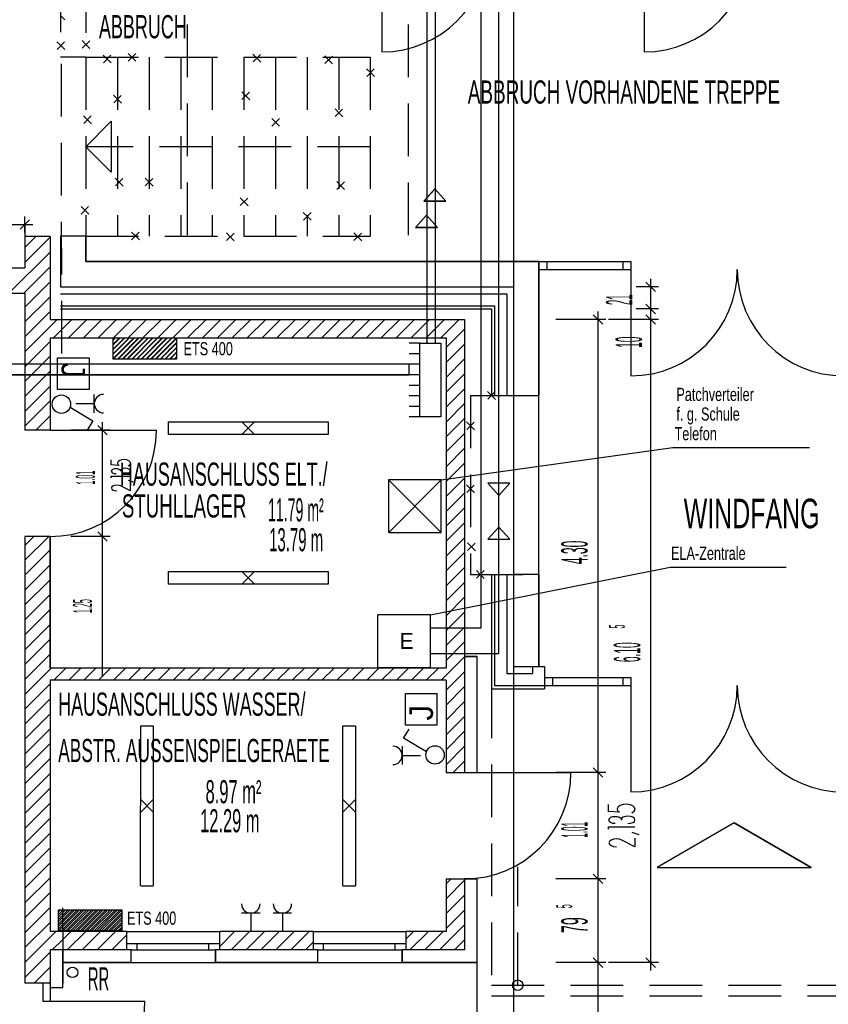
# Model space of a CAD drawing. Extents: x -9 to 2291, y 18 to 1401.
# Tile 6 of 19: x 18 to 26, y 32 to 41. Entities that reach past the tile are written whole.
import ezdxf

# ---------------------------------------------------------------- set-up
doc = ezdxf.new("R2010")
doc.units = 0
doc.linetypes.add('KCONTINUOUS', pattern=[0])
doc.linetypes.add('KDASHED', pattern=[0.75, 0.5, -0.25])
for name, color, linetype in [('ELA-ANLAGE', 5, 'CONTINUOUS'), ('ELA-ANLAGE_BESCHRIFTUNG', 5, 'CONTINUOUS'), ('FUNDAMENTERDER', 5, 'CONTINUOUS'), ('GRUNDRISS_BEMA_UNG', 7, 'CONTINUOUS'), ('LEERROHR', 141, 'CONTINUOUS'), ('LEITUNG', 7, 'CONTINUOUS'), ('LEUCHTEN_BESCHRIFTUNG', 5, 'CONTINUOUS'), ('NACHTSPEICHER', 3, 'CONTINUOUS'), ('NACHTSPEICHER_BESCHRIFTUNG', 3, 'CONTINUOUS'), ('PATCHVERTEILER', 5, 'CONTINUOUS'), ('PATCHVERTEILER_BESCHRIFT17', 5, 'CONTINUOUS'), ('SCHALTER', 5, 'CONTINUOUS'), ('STECKDOSEN', 5, 'CONTINUOUS'), ('THERMOSTAT', 5, 'CONTINUOUS'), ('VERTEILUNG', 10, 'CONTINUOUS'), ('W01_---', 7, 'CONTINUOUS'), ('W01_GRUNDRISS', 7, 'CONTINUOUS')]:
    doc.layers.add(name, color=color, linetype=linetype)

msp = doc.modelspace()

# ---------------------------------------------------------------- hatches: boundary and pattern name
at = {"layer": 'NACHTSPEICHER'}
h = msp.add_hatch(dxfattribs=at)
h.set_pattern_fill('ANSI31', color=3, scale=0.01, style=0)
h.paths.add_polyline_path([(19.099, 37.973), (19.699, 37.973), (19.699, 37.773), (19.099, 37.773), (19.099, 37.9609)])
h = msp.add_hatch(dxfattribs=at)
h.set_pattern_fill('ANSI31', color=3, scale=0.01, style=0)
h.paths.add_polyline_path([(18.579, 32.544), (19.179, 32.544), (19.179, 32.344), (18.579, 32.344), (18.579, 32.532)])

# ---------------------------------------------------------------- linework, layer by layer
at = {"layer": 'ELA-ANLAGE', "color": 7, "linetype": 'KCONTINUOUS'}
for p, q in [((22.1093, 35.3434), (21.6093, 35.3434)), ((21.6108, 34.8449), (21.6108, 35.3449)), ((22.1093, 34.8434), (22.1093, 35.3434)), ((21.6108, 34.8449), (22.1093, 34.8434))]:
    msp.add_line(p, q, dxfattribs=at)
at = {"layer": 'ELA-ANLAGE_BESCHRIFTUNG', "color": 7, "linetype": 'KCONTINUOUS'}
for p, q in [((22.1093, 35.3434), (24.3844, 35.7982)), ((24.3844, 35.7982), (25.4856, 35.7982))]:
    msp.add_line(p, q, dxfattribs=at)
at = {"layer": 'FUNDAMENTERDER', "color": 7, "linetype": 'KCONTINUOUS'}
msp.add_line((22.899, 48.458), (22.899, 30.528), dxfattribs=at)
at = {"layer": 'GRUNDRISS_BEMA_UNG', "color": 7, "linetype": 'KCONTINUOUS'}
for p, q in [((18.009, 39.05), (18.259, 39.05)), ((18.259, 39.05), (18.259, 38.75)), ((23.937, 38.698), (24.012, 38.698)), ((23.937, 38.698), (23.937, 38.623)), ((23.937, 38.623), (24.012, 38.623)), ((24.012, 38.698), (24.012, 38.623)), ((24.201, 38.383), (24.201, 38.533)), ((24.201, 38.458), (24.063, 38.458)), ((24.276, 38.458), (24.126, 38.458)), ((24.246, 38.413), (24.156, 38.503)), ((24.201, 38.248), (24.201, 38.458)), ((24.201, 38.248), (24.063, 38.248)), ((24.276, 38.248), (24.126, 38.248)), ((24.246, 38.203), (24.156, 38.293)), ((24.201, 38.173), (24.201, 38.323)), ((24.201, 38.148), (24.201, 38.248)), ((23.776, 38.148), (23.626, 38.148)), ((23.746, 38.103), (23.656, 38.193)), ((23.701, 38.073), (23.701, 38.223)), ((23.701, 33.848), (23.701, 38.148)), ((24.201, 38.148), (23.801, 38.148)), ((24.276, 38.148), (24.126, 38.148)), ((24.246, 38.103), (24.156, 38.193)), ((24.201, 38.073), (24.201, 38.223)), ((24.201, 32.043), (24.201, 38.148)), ((19.041, 37.053), (18.951, 37.143)), ((18.996, 37.023), (18.996, 37.173)), ((19.071, 37.098), (18.921, 37.098)), ((18.996, 36.088), (18.996, 37.098)), ((19.08, 36.768), (19.08, 36.816)), ((19.154, 36.762), (19.08, 36.768)), ((19.146, 36.799), (19.139, 36.787)), ((19.139, 36.787), (19.142, 36.773)), ((19.142, 36.773), (19.154, 36.762)), ((19.16, 36.81), (19.146, 36.799)), ((19.181, 36.816), (19.16, 36.81)), ((19.204, 36.818), (19.181, 36.816)), ((19.213, 36.736), (19.195, 36.734)), ((19.227, 36.815), (19.204, 36.818)), ((19.231, 36.734), (19.213, 36.736)), ((19.246, 36.807), (19.227, 36.815)), ((19.241, 36.759), (19.255, 36.769)), ((19.258, 36.795), (19.246, 36.807)), ((19.255, 36.769), (19.261, 36.782)), ((19.261, 36.782), (19.258, 36.795)), ((19.084, 36.717), (19.08, 36.708)), ((19.08, 36.708), (19.084, 36.699)), ((19.08, 36.644), (19.08, 36.66)), ((19.08, 36.66), (19.26, 36.66)), ((19.093, 36.724), (19.084, 36.717)), ((19.084, 36.699), (19.093, 36.692)), ((19.108, 36.729), (19.093, 36.724)), ((19.093, 36.692), (19.108, 36.687)), ((19.108, 36.687), (19.125, 36.685)), ((19.125, 36.731), (19.109, 36.729)), ((19.142, 36.729), (19.125, 36.731)), ((19.156, 36.724), (19.142, 36.729)), ((19.166, 36.717), (19.156, 36.724)), ((19.167, 36.713), (19.166, 36.717)), ((19.169, 36.72), (19.167, 36.716)), ((19.167, 36.716), (19.167, 36.707)), ((19.18, 36.728), (19.169, 36.72)), ((19.195, 36.734), (19.18, 36.728)), ((19.213, 36.683), (19.231, 36.685)), ((19.247, 36.728), (19.231, 36.734)), ((19.231, 36.685), (19.247, 36.691)), ((19.257, 36.72), (19.247, 36.728)), ((19.247, 36.691), (19.257, 36.699)), ((19.26, 36.711), (19.257, 36.72)), ((19.257, 36.699), (19.26, 36.708)), ((19.26, 36.708), (19.26, 36.711)), ((19.086, 36.559), (19.082, 36.549)), ((19.082, 36.549), (19.086, 36.538)), ((19.097, 36.568), (19.086, 36.559)), ((19.114, 36.573), (19.097, 36.568)), ((19.134, 36.575), (19.114, 36.573)), ((19.154, 36.573), (19.134, 36.575)), ((19.17, 36.568), (19.154, 36.573)), ((19.26, 36.522), (19.17, 36.568)), ((19.26, 36.581), (19.26, 36.522)), ((19.086, 36.538), (19.097, 36.529)), ((19.097, 36.529), (19.114, 36.524)), ((19.114, 36.524), (19.134, 36.522)), ((19.071, 36.088), (18.921, 36.088)), ((19.041, 36.043), (18.951, 36.133)), ((18.996, 36.013), (18.996, 36.163)), ((18.996, 34.838), (18.996, 36.088)), ((23.701, 33.848), (23.301, 33.848)), ((23.776, 33.848), (23.626, 33.848)), ((23.746, 33.803), (23.656, 33.893)), ((23.701, 33.773), (23.701, 33.923)), ((23.701, 32.838), (23.701, 33.848)), ((23.801, 33.478), (23.801, 33.544)), ((23.904, 33.47), (23.801, 33.478)), ((23.891, 33.521), (23.883, 33.503)), ((23.883, 33.503), (23.887, 33.485)), ((23.887, 33.485), (23.904, 33.47)), ((23.911, 33.535), (23.891, 33.521)), ((23.94, 33.544), (23.911, 33.535)), ((23.973, 33.546), (23.94, 33.544)), ((24.005, 33.541), (23.973, 33.546)), ((24.031, 33.53), (24.005, 33.541)), ((24.023, 33.466), (24.044, 33.48)), ((24.048, 33.515), (24.031, 33.53)), ((24.044, 33.48), (24.052, 33.497)), ((24.052, 33.497), (24.048, 33.515)), ((23.805, 33.409), (23.801, 33.397)), ((23.801, 33.397), (23.805, 33.385)), ((23.819, 33.419), (23.805, 33.409)), ((23.805, 33.385), (23.819, 33.375)), ((23.839, 33.426), (23.819, 33.419)), ((23.819, 33.375), (23.839, 33.368)), ((23.862, 33.428), (23.84, 33.426)), ((23.886, 33.426), (23.862, 33.428)), ((23.906, 33.419), (23.886, 33.426)), ((23.919, 33.409), (23.906, 33.419)), ((23.922, 33.403), (23.919, 33.409)), ((23.924, 33.413), (23.922, 33.407)), ((23.922, 33.407), (23.922, 33.395)), ((23.938, 33.424), (23.924, 33.413)), ((23.96, 33.431), (23.938, 33.424)), ((23.985, 33.434), (23.96, 33.431)), ((24.01, 33.431), (23.985, 33.434)), ((24.031, 33.424), (24.01, 33.431)), ((24.01, 33.366), (24.031, 33.373)), ((24.046, 33.413), (24.031, 33.424)), ((24.031, 33.373), (24.046, 33.384)), ((24.051, 33.401), (24.046, 33.413)), ((24.046, 33.384), (24.051, 33.396)), ((24.051, 33.396), (24.051, 33.401)), ((23.801, 33.309), (23.801, 33.331)), ((23.801, 33.331), (24.051, 33.331)), ((23.839, 33.368), (23.862, 33.366)), ((23.985, 33.363), (24.01, 33.366)), ((24.092, 33.255), (24.026, 33.278)), ((23.808, 33.194), (23.802, 33.18)), ((23.824, 33.206), (23.808, 33.194)), ((23.847, 33.214), (23.824, 33.206)), ((23.875, 33.217), (23.847, 33.214)), ((23.902, 33.214), (23.875, 33.217)), ((23.926, 33.206), (23.902, 33.214)), ((24.051, 33.143), (23.926, 33.206)), ((24.051, 33.224), (24.051, 33.143)), ((23.802, 33.18), (23.808, 33.166)), ((23.808, 33.166), (23.824, 33.154)), ((23.824, 33.154), (23.847, 33.146)), ((23.847, 33.146), (23.875, 33.143)), ((23.701, 32.763), (23.701, 32.913)), ((23.343, 32.838), (23.301, 32.838)), ((23.701, 32.838), (23.343, 32.838)), ((23.776, 32.838), (23.626, 32.838)), ((23.746, 32.793), (23.656, 32.883)), ((23.701, 32.043), (23.701, 32.838)), ((23.746, 31.998), (23.656, 32.088)), ((23.701, 31.968), (23.701, 32.118)), ((24.246, 31.998), (24.156, 32.088)), ((24.201, 31.968), (24.201, 32.118)), ((23.453, 32.043), (23.301, 32.043)), ((23.701, 32.043), (23.453, 32.043)), ((23.776, 32.043), (23.626, 32.043)), ((23.701, 30.718), (23.701, 32.043)), ((23.701, 30.718), (23.701, 32.043)), ((23.701, 30.718), (23.701, 32.043)), ((23.701, 30.718), (23.701, 32.043)), ((23.701, 30.718), (23.701, 32.043)), ((24.201, 32.043), (23.801, 32.043)), ((24.276, 32.043), (24.126, 32.043))]:
    msp.add_line(p, q, dxfattribs=at)
at = {"layer": 'LEERROHR', "color": 7, "linetype": 'KCONTINUOUS'}
for p, q in [((21.909, 37.723), (17.9585, 37.723)), ((21.909, 37.723), (17.9585, 37.723)), ((21.909, 37.723), (17.9585, 37.723)), ((21.909, 37.623), (21.909, 37.723)), ((21.909, 37.623), (21.909, 37.723)), ((17.858, 37.623), (21.909, 37.623)), ((21.909, 37.623), (17.858, 37.623)), ((17.858, 37.623), (21.909, 37.623))]:
    msp.add_line(p, q, dxfattribs=at)
at = {"layer": 'LEITUNG', "color": 10, "linetype": 'KCONTINUOUS'}
for p, q in [((22.7591, 34.9783), (22.7591, 45.5547)), ((22.159, 37.923), (22.159, 44.3115)), ((22.079, 37.923), (22.079, 43.448)), ((22.0486, 39.273), (22.1521, 39.3881)), ((22.0486, 39.273), (22.1504, 39.3848)), ((22.0486, 39.273), (22.1504, 39.3848)), ((22.1504, 39.3848), (22.1521, 39.3881)), ((22.1504, 39.3848), (22.1521, 39.3881)), ((22.1521, 39.3881), (22.2556, 39.273)), ((22.2556, 39.273), (22.1521, 39.3881)), ((22.1521, 39.3881), (22.2556, 39.273)), ((22.2556, 39.273), (22.0486, 39.273)), ((22.0486, 39.273), (22.2556, 39.273)), ((22.2556, 39.273), (22.0486, 39.273)), ((21.9686, 39.023), (22.0721, 39.1381)), ((21.9686, 39.023), (22.0704, 39.1348)), ((21.9686, 39.023), (22.0704, 39.1348)), ((22.0704, 39.1348), (22.0721, 39.1381)), ((22.0704, 39.1348), (22.0721, 39.1381)), ((22.0721, 39.1381), (22.1756, 39.023)), ((22.1756, 39.023), (22.0721, 39.1381)), ((22.0721, 39.1381), (22.1756, 39.023)), ((22.1756, 39.023), (21.9686, 39.023)), ((21.9686, 39.023), (22.1756, 39.023)), ((22.1756, 39.023), (21.9686, 39.023)), ((22.6556, 36.5934), (22.7591, 36.4783)), ((22.6667, 36.5934), (22.6556, 36.5934)), ((22.8626, 36.5934), (22.6556, 36.5934)), ((22.6556, 36.5934), (22.7591, 36.4783)), ((22.6556, 36.5934), (22.7591, 36.4783)), ((22.6667, 36.5934), (22.6556, 36.5934)), ((22.8626, 36.5934), (22.6667, 36.5934)), ((22.8626, 36.5934), (22.6667, 36.5934)), ((22.7591, 36.4783), (22.8626, 36.5934)), ((22.8626, 36.5934), (22.7591, 36.4783)), ((22.7591, 36.4783), (22.8626, 36.5934)), ((22.7591, 36.1783), (22.6556, 36.0632)), ((22.7591, 36.1783), (22.6556, 36.0632)), ((22.8626, 36.0632), (22.7591, 36.1783)), ((22.8626, 36.0632), (22.7591, 36.1783)), ((22.8626, 36.0632), (22.7591, 36.1783)), ((22.6556, 36.0632), (22.8516, 36.0632)), ((22.6556, 36.0632), (22.8626, 36.0632)), ((22.6556, 36.0632), (22.8516, 36.0632)), ((22.8516, 36.0632), (22.8626, 36.0632)), ((22.8516, 36.0632), (22.8626, 36.0632)), ((22.1093, 34.9783), (22.7591, 34.9783))]:
    msp.add_line(p, q, dxfattribs=at)
at = {"layer": 'LEITUNG', "color": 31, "linetype": 'KCONTINUOUS'}
for p, q in [((22.5875, 45.28), (22.5875, 35.2186)), ((22.5875, 35.2186), (22.1093, 35.2186))]:
    msp.add_line(p, q, dxfattribs=at)
at = {"layer": 'LEITUNG', "color": 7, "linetype": 'KCONTINUOUS'}
msp.add_line((22.079, 37.923), (22.079, 43.2203), dxfattribs=at)
at = {"layer": 'LEUCHTEN_BESCHRIFTUNG', "color": 7, "linetype": 'KCONTINUOUS'}
for p, q in [((19.6189, 37.1755), (19.6189, 37.0555)), ((19.6191, 37.1756), (21.1389, 37.1755)), ((20.319, 37.0555), (20.439, 37.1755)), ((20.319, 37.1755), (20.439, 37.0555)), ((21.1389, 37.1755), (21.1389, 37.0555)), ((21.1389, 37.0555), (19.6189, 37.0555)), ((19.6189, 35.7555), (19.6189, 35.6355)), ((19.6191, 35.7556), (21.1389, 35.7555)), ((20.319, 35.7555), (20.439, 35.6355)), ((20.319, 35.6355), (20.439, 35.7555)), ((21.1389, 35.7555), (21.1389, 35.6355)), ((21.1389, 35.6355), (19.6189, 35.6355)), ((19.3589, 32.7706), (19.359, 34.2904)), ((19.359, 34.2904), (19.479, 34.2904)), ((19.479, 34.2904), (19.479, 32.7704)), ((21.2789, 32.7706), (21.279, 34.2904)), ((21.279, 34.2904), (21.399, 34.2904)), ((21.399, 34.2904), (21.399, 32.7704)), ((19.479, 33.4705), (19.359, 33.5905)), ((19.359, 33.4705), (19.479, 33.5905)), ((21.399, 33.4705), (21.279, 33.5905)), ((21.279, 33.4705), (21.399, 33.5905)), ((19.359, 32.7704), (19.479, 32.7704)), ((21.279, 32.7704), (21.399, 32.7704))]:
    msp.add_line(p, q, dxfattribs=at)
at = {"layer": 'NACHTSPEICHER', "color": 7, "linetype": 'KCONTINUOUS'}
for p, q in [((19.0985, 37.9733), (19.699, 37.973)), ((19.099, 37.773), (19.099, 37.973)), ((19.699, 37.973), (19.699, 37.773)), ((19.699, 37.773), (19.099, 37.773)), ((18.5785, 32.5443), (19.179, 32.544)), ((18.579, 32.344), (18.579, 32.544)), ((19.179, 32.544), (19.179, 32.344)), ((19.179, 32.344), (18.579, 32.344))]:
    msp.add_line(p, q, dxfattribs=at)
at = {"layer": 'NACHTSPEICHER', "color": 3, "linetype": 'KCONTINUOUS'}
for p, q in [((19.099, 37.973), (19.699, 37.973)), ((19.099, 37.973), (19.699, 37.973)), ((19.1194, 37.973), (19.099, 37.9526)), ((19.1643, 37.973), (19.099, 37.9077)), ((19.2092, 37.973), (19.099, 37.8628)), ((19.2541, 37.973), (19.099, 37.8179)), ((19.299, 37.973), (19.099, 37.773)), ((19.099, 37.773), (19.099, 37.9609)), ((19.099, 37.773), (19.099, 37.9609)), ((19.3439, 37.973), (19.1439, 37.773)), ((19.3888, 37.973), (19.1888, 37.773)), ((19.4337, 37.973), (19.2337, 37.773)), ((19.4786, 37.973), (19.2786, 37.773)), ((19.5235, 37.973), (19.3235, 37.773)), ((19.5684, 37.973), (19.3684, 37.773)), ((19.6133, 37.973), (19.4133, 37.773)), ((19.6582, 37.973), (19.4582, 37.773)), ((19.699, 37.9689), (19.5031, 37.773)), ((19.699, 37.973), (19.699, 37.773)), ((19.699, 37.973), (19.699, 37.773)), ((19.699, 37.924), (19.548, 37.773)), ((19.699, 37.8791), (19.5929, 37.773)), ((19.699, 37.773), (19.099, 37.773)), ((19.699, 37.773), (19.099, 37.773)), ((19.699, 37.8342), (19.6378, 37.773)), ((19.699, 37.7893), (19.6827, 37.773)), ((18.579, 32.544), (19.179, 32.544)), ((18.579, 32.544), (19.179, 32.544)), ((18.5994, 32.544), (18.579, 32.5236)), ((18.6443, 32.544), (18.579, 32.4787)), ((18.6892, 32.544), (18.579, 32.4338)), ((18.7341, 32.544), (18.579, 32.3889)), ((18.779, 32.544), (18.579, 32.344)), ((18.579, 32.344), (18.579, 32.532)), ((18.579, 32.344), (18.579, 32.532)), ((18.8239, 32.544), (18.6239, 32.344)), ((18.8688, 32.544), (18.6688, 32.344)), ((18.9137, 32.544), (18.7137, 32.344)), ((18.9586, 32.544), (18.7586, 32.344)), ((19.0035, 32.544), (18.8035, 32.344)), ((19.0484, 32.544), (18.8484, 32.344)), ((19.0933, 32.544), (18.8933, 32.344)), ((19.1382, 32.544), (18.9382, 32.344)), ((19.179, 32.5399), (18.9831, 32.344)), ((19.179, 32.544), (19.179, 32.344)), ((19.179, 32.544), (19.179, 32.344)), ((19.179, 32.495), (19.028, 32.344)), ((19.179, 32.4501), (19.0729, 32.344)), ((19.179, 32.344), (18.579, 32.344)), ((19.179, 32.344), (18.579, 32.344)), ((19.179, 32.4052), (19.1178, 32.344)), ((19.179, 32.3603), (19.1627, 32.344))]:
    msp.add_line(p, q, dxfattribs=at)
at = {"layer": 'PATCHVERTEILER', "color": 7, "linetype": 'KCONTINUOUS'}
for p, q in [((21.7124, 36.6262), (22.2124, 36.1262)), ((22.2124, 36.6262), (21.7124, 36.6262)), ((21.7139, 36.1277), (21.7139, 36.6277)), ((21.7139, 36.1277), (22.2124, 36.6262)), ((22.2124, 36.1262), (22.2124, 36.6262)), ((21.7139, 36.1277), (22.2124, 36.1262))]:
    msp.add_line(p, q, dxfattribs=at)
at = {"layer": 'PATCHVERTEILER_BESCHRIFT17', "color": 7, "linetype": 'KCONTINUOUS'}
for p, q in [((22.2124, 36.6262), (24.41, 36.9336)), ((24.41, 36.9336), (25.7076, 36.9336))]:
    msp.add_line(p, q, dxfattribs=at)
at = {"layer": 'SCHALTER', "color": 7, "linetype": 'KCONTINUOUS'}
for p, q in [((18.6889, 37.3146), (18.9049, 37.1862)), ((18.9049, 37.1862), (18.8521, 37.0987)), ((21.8552, 34.1727), (21.9081, 34.2602)), ((22.0711, 34.0442), (21.8552, 34.1727))]:
    msp.add_line(p, q, dxfattribs=at)
for centre in [(18.6067, 37.3444), (22.1534, 34.0145)]:
    msp.add_circle(centre, 0.0875, dxfattribs=at)
at = {"layer": 'STECKDOSEN', "color": 7, "linetype": 'KCONTINUOUS'}
for p, q in [((18.9186, 37.2616), (18.9186, 37.4366)), ((18.9186, 37.3491), (18.7436, 37.3491)), ((21.8415, 34.0973), (21.8415, 33.9223)), ((21.8415, 34.0098), (22.0165, 34.0098)), ((20.492, 32.513), (20.317, 32.513)), ((20.4045, 32.513), (20.4045, 32.338)), ((20.792, 32.513), (20.617, 32.513)), ((20.7045, 32.513), (20.7045, 32.338))]:
    msp.add_line(p, q, dxfattribs=at)
for centre, start, end in [((19.0061, 37.3491), 90, 270), ((21.754, 34.0098), 270, 450), ((20.4045, 32.6005), 180, 360), ((20.7045, 32.6005), 180, 360)]:
    msp.add_arc(centre, 0.0875, start, end, dxfattribs=at)
at = {"layer": 'THERMOSTAT', "color": 1, "linetype": 'KCONTINUOUS'}
for points in [[(18.8699, 37.7845), (18.8699, 37.4845), (18.5699, 37.4845), (18.5699, 37.7845), (18.8699, 37.7845)], [(21.8718, 34.297), (21.8718, 34.597), (22.1718, 34.597), (22.1718, 34.297), (21.8718, 34.297)]]:
    msp.add_lwpolyline(points, dxfattribs=at)
at = {"layer": 'VERTEILUNG', "color": 7, "linetype": 'KCONTINUOUS'}
for p, q in [((22.009, 37.923), (21.909, 37.923)), ((22.009, 37.923), (21.909, 37.923)), ((22.009, 37.923), (21.909, 37.923)), ((22.009, 37.223), (22.009, 37.923)), ((22.009, 37.923), (22.209, 37.923)), ((22.009, 37.223), (22.009, 37.923)), ((22.009, 37.923), (22.209, 37.923)), ((22.009, 37.223), (22.009, 37.923)), ((22.009, 37.923), (22.209, 37.923)), ((22.009, 37.223), (22.009, 37.923)), ((22.009, 37.923), (22.209, 37.923)), ((22.009, 37.223), (22.009, 37.923)), ((22.009, 37.923), (22.209, 37.923)), ((22.009, 37.223), (22.009, 37.923)), ((22.009, 37.923), (22.209, 37.923)), ((22.009, 37.223), (22.009, 37.923)), ((22.009, 37.923), (22.209, 37.923)), ((22.009, 37.223), (22.009, 37.923)), ((22.009, 37.923), (22.209, 37.923)), ((22.009, 37.223), (22.009, 37.923)), ((22.009, 37.923), (22.209, 37.923)), ((22.209, 37.923), (22.209, 37.223)), ((22.209, 37.923), (22.209, 37.223)), ((22.209, 37.923), (22.209, 37.223)), ((22.209, 37.923), (22.209, 37.223)), ((22.209, 37.923), (22.209, 37.223)), ((22.209, 37.923), (22.209, 37.223)), ((22.209, 37.923), (22.209, 37.223)), ((22.209, 37.923), (22.209, 37.223)), ((22.209, 37.923), (22.209, 37.223)), ((22.009, 37.823), (21.909, 37.823)), ((22.009, 37.823), (21.909, 37.823)), ((22.009, 37.823), (21.909, 37.823)), ((22.009, 37.723), (21.909, 37.723)), ((22.009, 37.723), (21.909, 37.723)), ((22.009, 37.723), (21.909, 37.723)), ((22.009, 37.623), (21.909, 37.623)), ((22.009, 37.623), (21.909, 37.623)), ((22.009, 37.623), (21.909, 37.623)), ((22.009, 37.523), (21.909, 37.523)), ((22.009, 37.523), (21.909, 37.523)), ((22.009, 37.523), (21.909, 37.523)), ((22.009, 37.423), (21.909, 37.423)), ((22.009, 37.423), (21.909, 37.423)), ((22.009, 37.423), (21.909, 37.423)), ((22.009, 37.323), (21.909, 37.323)), ((22.009, 37.323), (21.909, 37.323)), ((22.009, 37.323), (21.909, 37.323)), ((22.009, 37.223), (21.909, 37.223)), ((22.009, 37.223), (21.909, 37.223)), ((22.009, 37.223), (21.909, 37.223)), ((22.209, 37.223), (22.009, 37.223)), ((22.209, 37.223), (22.009, 37.223)), ((22.209, 37.223), (22.009, 37.223)), ((22.2093, 37.2227), (22.009, 37.223)), ((22.209, 37.223), (22.009, 37.223)), ((22.2093, 37.2227), (22.009, 37.223)), ((22.209, 37.223), (22.009, 37.223)), ((22.2093, 37.2227), (22.009, 37.223)), ((22.209, 37.223), (22.009, 37.223))]:
    msp.add_line(p, q, dxfattribs=at)
at = {"layer": 'W01_GRUNDRISS', "color": 7, "linetype": 'KDASHED'}
for p, q in [((19.799, 41.698), (19.799, 38.698)), ((21.899, 41.698), (21.899, 38.698)), ((18.599, 41.377), (18.599, 40.638)), ((18.839, 41.369), (18.839, 40.638)), ((19.276, 40.638), (19.239, 40.675)), ((19.241, 40.602), (19.312, 40.673)), ((19.241, 40.602), (19.312, 40.673)), ((20.462, 40.63), (20.424, 40.667)), ((20.426, 40.594), (20.497, 40.665)), ((20.426, 40.594), (20.497, 40.665)), ((18.839, 40.638), (18.599, 40.638)), ((18.603, 40.577), (18.608, 37.741)), ((18.839, 40.638), (21.539, 40.638)), ((18.839, 40.638), (18.839, 38.938)), ((19.041, 40.621), (19.004, 40.659)), ((19.005, 40.586), (19.076, 40.657)), ((19.005, 40.586), (19.076, 40.657)), ((19.041, 40.621), (19.079, 40.584)), ((19.139, 40.638), (19.139, 38.938)), ((19.276, 40.638), (19.314, 40.6)), ((19.439, 40.638), (19.439, 38.938)), ((19.739, 40.638), (19.739, 38.938)), ((20.039, 40.638), (20.039, 38.938)), ((20.339, 40.638), (20.339, 38.938)), ((20.462, 40.63), (20.499, 40.592)), ((20.639, 40.638), (20.639, 38.938)), ((20.939, 40.638), (20.939, 38.938)), ((21.143, 40.613), (21.106, 40.651)), ((21.108, 40.578), (21.179, 40.649)), ((21.108, 40.578), (21.179, 40.649)), ((21.143, 40.613), (21.181, 40.576)), ((21.239, 40.638), (21.239, 38.938)), ((21.539, 40.638), (21.539, 38.938)), ((21.541, 40.492), (21.504, 40.529)), ((21.506, 40.456), (21.577, 40.527)), ((21.506, 40.456), (21.577, 40.527)), ((21.541, 40.492), (21.579, 40.454)), ((20.356, 40.272), (20.319, 40.31)), ((20.32, 40.237), (20.392, 40.308)), ((20.32, 40.237), (20.392, 40.308)), ((19.138, 40.24), (19.101, 40.277)), ((19.103, 40.204), (19.174, 40.276)), ((19.103, 40.204), (19.174, 40.276)), ((19.138, 40.24), (19.176, 40.202)), ((20.356, 40.272), (20.394, 40.235)), ((21.241, 40.11), (21.204, 40.147)), ((21.205, 40.074), (21.276, 40.146)), ((21.205, 40.074), (21.276, 40.146)), ((21.241, 40.11), (21.279, 40.072)), ((18.854, 40.045), (18.817, 40.082)), ((18.819, 40.01), (18.89, 40.081)), ((18.819, 40.01), (18.89, 40.081)), ((18.838, 39.788), (19.08, 40.03)), ((18.854, 40.045), (18.892, 40.007)), ((19.08, 40.03), (19.08, 39.546)), ((20.64, 40.021), (20.603, 40.058)), ((20.605, 39.985), (20.676, 40.056)), ((20.605, 39.985), (20.676, 40.056)), ((20.64, 40.021), (20.678, 39.983)), ((21.539, 39.788), (18.838, 39.788)), ((18.838, 39.788), (19.08, 39.546)), ((19.155, 39.453), (19.117, 39.49)), ((19.119, 39.417), (19.19, 39.488)), ((19.119, 39.417), (19.19, 39.488)), ((19.155, 39.453), (19.192, 39.415)), ((19.439, 39.453), (19.401, 39.49)), ((19.403, 39.417), (19.474, 39.488)), ((19.403, 39.417), (19.474, 39.488)), ((19.439, 39.453), (19.477, 39.415)), ((21.257, 39.42), (21.22, 39.457)), ((21.221, 39.384), (21.293, 39.456)), ((21.221, 39.384), (21.293, 39.456)), ((21.257, 39.42), (21.295, 39.382)), ((20.34, 39.266), (20.302, 39.303)), ((20.304, 39.23), (20.375, 39.301)), ((20.304, 39.23), (20.375, 39.301)), ((20.34, 39.266), (20.378, 39.228)), ((18.83, 39.185), (18.793, 39.222)), ((18.794, 39.149), (18.865, 39.22)), ((18.794, 39.149), (18.865, 39.22)), ((18.83, 39.185), (18.868, 39.147)), ((20.94, 39.128), (20.903, 39.165)), ((20.905, 39.092), (20.976, 39.163)), ((20.905, 39.092), (20.976, 39.163)), ((20.94, 39.128), (20.978, 39.09)), ((18.839, 38.938), (21.539, 38.938)), ((19.309, 38.941), (19.271, 38.978)), ((19.273, 38.905), (19.344, 38.977)), ((19.273, 38.905), (19.344, 38.977)), ((19.309, 38.941), (19.347, 38.903)), ((20.21, 38.933), (20.173, 38.97)), ((20.174, 38.897), (20.245, 38.969)), ((20.174, 38.897), (20.245, 38.969)), ((20.21, 38.933), (20.248, 38.895)), ((21.419, 38.933), (21.382, 38.97)), ((21.384, 38.897), (21.455, 38.969)), ((21.384, 38.897), (21.455, 38.969)), ((21.419, 38.933), (21.457, 38.895)), ((22.489, 37.428), (22.489, 35.728)), ((22.489, 37.428), (23.139, 37.428)), ((22.689, 37.428), (22.652, 37.465)), ((22.654, 37.392), (22.725, 37.464)), ((22.654, 37.392), (22.725, 37.464)), ((22.689, 37.428), (22.727, 37.39)), ((22.49, 37.138), (22.452, 37.176)), ((22.454, 37.103), (22.525, 37.174)), ((22.454, 37.103), (22.525, 37.174)), ((22.49, 37.138), (22.527, 37.1)), ((22.49, 36.541), (22.452, 36.578)), ((22.454, 36.505), (22.525, 36.577)), ((22.454, 36.505), (22.525, 36.577)), ((22.49, 36.541), (22.527, 36.503)), ((22.499, 35.99), (22.462, 36.027)), ((22.463, 35.954), (22.535, 36.026)), ((22.463, 35.954), (22.535, 36.026)), ((22.499, 35.99), (22.537, 35.952)), ((22.489, 35.728), (23.139, 35.728)), ((22.583, 35.728), (22.546, 35.766)), ((22.547, 35.693), (22.619, 35.764)), ((22.547, 35.693), (22.619, 35.764)), ((22.583, 35.728), (22.621, 35.691)), ((22.689, 34.673), (22.689, 31.728)), ((22.939, 31.828), (22.939, 32.952)), ((18.618, 32.564), (18.619, 32.163)), ((22.689, 31.828), (41.669, 31.828)), ((22.689, 31.728), (41.669, 31.728))]:
    msp.add_line(p, q, dxfattribs=at)
at = {"layer": 'W01_GRUNDRISS', "color": 7, "linetype": 'KCONTINUOUS'}
for p, q in [((21.649, 41.698), (21.649, 40.688)), ((24.139, 41.698), (24.139, 40.688)), ((18.6, 41.031), (18.638, 40.993)), ((18.6, 40.748), (18.563, 40.785)), ((18.565, 40.712), (18.636, 40.784)), ((18.565, 40.712), (18.636, 40.784)), ((18.84, 40.759), (18.803, 40.796)), ((18.805, 40.723), (18.876, 40.794)), ((18.805, 40.723), (18.876, 40.794)), ((18.84, 40.759), (18.878, 40.721)), ((18.6, 40.748), (18.638, 40.71)), ((18.214, 39.005), (18.304, 39.095)), ((18.259, 38.975), (18.259, 39.125)), ((18.184, 39.05), (18.334, 39.05)), ((18.259, 38.832), (18.366, 38.938)), ((18.259, 38.938), (18.499, 38.938)), ((18.259, 38.938), (18.259, 38.638)), ((18.259, 38.69), (18.499, 38.93)), ((18.499, 38.938), (18.499, 38.638)), ((18.839, 38.938), (18.599, 38.938)), ((18.599, 38.938), (18.599, 38.458)), ((18.839, 38.938), (18.839, 38.698)), ((18.109, 38.398), (18.499, 38.789)), ((18.009, 38.638), (18.259, 38.638)), ((18.25, 38.398), (18.499, 38.647)), ((18.499, 38.638), (18.499, 38.148)), ((18.839, 38.698), (23.139, 38.698)), ((23.139, 38.698), (23.139, 37.428)), ((23.139, 38.698), (24.012, 38.698)), ((23.139, 38.623), (24.012, 38.623)), ((23.214, 38.698), (23.214, 38.623)), ((24.012, 38.623), (24.012, 37.613)), ((18.259, 38.266), (18.499, 38.506)), ((18.599, 38.458), (22.899, 38.458)), ((22.899, 38.458), (22.899, 37.428)), ((18.009, 38.398), (18.259, 38.398)), ((18.259, 38.398), (18.259, 37.098)), ((18.259, 38.125), (18.499, 38.365)), ((18.599, 38.393), (22.834, 38.393)), ((22.834, 38.393), (22.834, 37.428)), ((18.599, 38.278), (22.719, 38.278)), ((18.599, 38.248), (22.689, 38.248)), ((22.689, 38.248), (22.689, 37.428)), ((22.719, 38.278), (22.719, 37.428)), ((18.259, 37.983), (18.499, 38.223)), ((18.499, 38.173), (18.499, 38.148)), ((18.499, 38.173), (18.499, 38.148)), ((18.499, 38.082), (18.566, 38.148)), ((18.499, 38.148), (22.434, 38.148)), ((18.608, 38.049), (18.707, 38.148)), ((18.674, 37.973), (18.849, 38.148)), ((18.815, 37.973), (18.99, 38.148)), ((18.956, 37.973), (19.131, 38.148)), ((19.0996, 37.973), (19.2746, 38.148)), ((19.239, 37.973), (19.414, 38.148)), ((19.381, 37.973), (19.556, 38.148)), ((19.522, 37.973), (19.697, 38.148)), ((19.663, 37.973), (19.838, 38.148)), ((19.805, 37.973), (19.98, 38.148)), ((19.946, 37.973), (20.121, 38.148)), ((20.088, 37.973), (20.263, 38.148)), ((20.229, 37.973), (20.404, 38.148)), ((20.371, 37.973), (20.546, 38.148)), ((20.512, 37.973), (20.687, 38.148)), ((20.653, 37.973), (20.828, 38.148)), ((20.795, 37.973), (20.97, 38.148)), ((20.936, 37.973), (21.111, 38.148)), ((21.078, 37.973), (21.253, 38.148)), ((21.219, 37.973), (21.394, 38.148)), ((21.361, 37.973), (21.536, 38.148)), ((21.502, 37.973), (21.677, 38.148)), ((21.643, 37.973), (21.818, 38.148)), ((21.785, 37.973), (21.96, 38.148)), ((21.926, 37.973), (22.101, 38.148)), ((22.068, 37.973), (22.243, 38.148)), ((22.209, 37.973), (22.384, 38.148)), ((22.434, 38.148), (22.434, 33.848)), ((23.701, 38.148), (23.301, 38.148)), ((18.259, 37.842), (18.499, 38.082)), ((18.532, 37.973), (18.608, 38.049)), ((22.259, 37.882), (22.434, 38.057)), ((18.499, 37.973), (22.259, 37.973)), ((18.499, 37.973), (18.499, 37.098)), ((22.259, 37.973), (22.259, 34.838)), ((18.259, 37.7), (18.499, 37.94)), ((22.259, 37.74), (22.434, 37.915)), ((18.259, 37.559), (18.499, 37.799)), ((22.259, 37.599), (22.434, 37.774)), ((18.259, 37.417), (18.499, 37.657)), ((22.259, 37.458), (22.434, 37.633)), ((18.259, 37.276), (18.499, 37.516)), ((22.259, 37.316), (22.434, 37.491)), ((22.899, 37.428), (22.899, 34.853)), ((23.139, 35.728), (23.139, 37.428)), ((18.259, 37.135), (18.499, 37.375)), ((22.259, 37.175), (22.434, 37.35)), ((18.364, 37.098), (18.499, 37.233)), ((22.259, 37.033), (22.434, 37.208)), ((18.499, 37.098), (18.259, 37.098)), ((18.499, 37.098), (19.509, 37.098)), ((18.996, 37.098), (18.696, 37.098)), ((22.259, 36.892), (22.434, 37.067)), ((22.259, 36.751), (22.434, 36.926)), ((22.259, 36.609), (22.434, 36.784)), ((22.259, 36.468), (22.434, 36.643)), ((19.29, 36.604), (19.242, 36.62)), ((22.259, 36.326), (22.434, 36.501)), ((22.259, 36.185), (22.434, 36.36)), ((22.259, 36.043), (22.434, 36.218)), ((18.259, 36.003), (18.344, 36.088)), ((18.259, 35.862), (18.486, 36.088)), ((18.499, 36.088), (18.259, 36.088)), ((18.259, 36.088), (18.259, 31.848)), ((18.499, 36.088), (18.499, 34.838)), ((18.499, 34.838), (18.499, 36.088)), ((18.996, 36.088), (18.696, 36.088)), ((22.259, 35.902), (22.434, 36.077)), ((18.259, 35.72), (18.499, 35.96)), ((22.259, 35.761), (22.434, 35.936)), ((18.259, 35.579), (18.499, 35.819)), ((22.259, 35.619), (22.434, 35.794)), ((22.689, 35.728), (22.689, 34.643)), ((22.719, 35.728), (22.719, 34.673)), ((22.834, 35.728), (22.834, 34.788)), ((23.139, 35.728), (23.139, 34.853)), ((18.259, 35.438), (18.499, 35.678)), ((22.259, 35.478), (22.434, 35.653)), ((18.259, 35.296), (18.499, 35.536)), ((22.259, 35.336), (22.434, 35.511)), ((18.259, 35.155), (18.499, 35.395)), ((22.259, 35.195), (22.434, 35.37)), ((18.259, 35.013), (18.499, 35.253)), ((22.259, 35.053), (22.434, 35.228)), ((18.259, 34.872), (18.499, 35.112)), ((22.259, 34.912), (22.434, 35.087)), ((18.259, 34.73), (18.499, 34.97)), ((18.996, 34.763), (18.996, 34.913)), ((22.212, 34.723), (22.434, 34.946)), ((22.434, 34.949), (22.554, 34.949)), ((22.554, 33.848), (22.554, 34.949)), ((18.259, 34.589), (18.508, 34.838)), ((22.259, 34.838), (18.499, 34.838)), ((18.535, 34.723), (18.65, 34.838)), ((18.676, 34.723), (18.791, 34.838)), ((18.996, 34.838), (18.696, 34.838)), ((18.818, 34.723), (18.933, 34.838)), ((19.071, 34.838), (18.921, 34.838)), ((18.959, 34.723), (19.074, 34.838)), ((19.101, 34.723), (19.216, 34.838)), ((19.242, 34.723), (19.357, 34.838)), ((19.383, 34.723), (19.498, 34.838)), ((19.525, 34.723), (19.64, 34.838)), ((19.666, 34.723), (19.781, 34.838)), ((19.808, 34.723), (19.923, 34.838)), ((19.949, 34.723), (20.064, 34.838)), ((20.09, 34.723), (20.205, 34.838)), ((20.232, 34.723), (20.347, 34.838)), ((20.373, 34.723), (20.488, 34.838)), ((20.515, 34.723), (20.63, 34.838)), ((20.656, 34.723), (20.771, 34.838)), ((20.798, 34.723), (20.913, 34.838)), ((20.939, 34.723), (21.054, 34.838)), ((21.08, 34.723), (21.195, 34.838)), ((21.222, 34.723), (21.337, 34.838)), ((21.363, 34.723), (21.478, 34.838)), ((21.505, 34.723), (21.62, 34.838)), ((21.646, 34.723), (21.761, 34.838)), ((21.788, 34.723), (21.903, 34.838)), ((21.929, 34.723), (22.044, 34.838)), ((22.07, 34.723), (22.185, 34.838)), ((22.259, 34.629), (22.434, 34.804)), ((22.834, 34.788), (23.079, 34.788)), ((22.899, 34.853), (23.139, 34.853)), ((23.079, 34.853), (23.079, 34.788)), ((23.139, 34.853), (23.194, 34.853)), ((23.194, 34.853), (23.194, 34.673)), ((18.259, 34.448), (18.499, 34.688)), ((22.259, 34.723), (18.499, 34.723)), ((18.499, 34.723), (18.499, 32.338)), ((22.259, 34.723), (22.259, 33.848)), ((23.194, 34.748), (24.012, 34.748)), ((23.269, 34.748), (23.269, 34.673)), ((23.937, 34.748), (24.012, 34.748)), ((23.937, 34.748), (23.937, 34.673)), ((24.012, 34.748), (24.012, 34.673)), ((22.259, 34.488), (22.434, 34.663)), ((22.689, 34.643), (23.194, 34.643)), ((22.719, 34.673), (23.194, 34.673)), ((23.194, 34.673), (23.194, 34.643)), ((23.194, 34.673), (24.012, 34.673)), ((23.937, 34.673), (24.012, 34.673)), ((24.012, 34.673), (24.012, 33.663)), ((18.259, 34.306), (18.499, 34.546)), ((22.259, 34.346), (22.434, 34.521)), ((18.259, 34.165), (18.499, 34.405)), ((22.259, 34.205), (22.434, 34.38)), ((18.259, 34.023), (18.499, 34.263)), ((22.259, 34.064), (22.434, 34.239)), ((18.259, 33.882), (18.499, 34.122)), ((22.259, 33.922), (22.434, 34.097)), ((18.259, 33.74), (18.499, 33.98)), ((22.327, 33.848), (22.434, 33.956)), ((18.259, 33.599), (18.499, 33.839)), ((22.259, 33.848), (22.434, 33.848)), ((22.434, 33.848), (23.444, 33.848)), ((22.434, 33.848), (22.554, 33.848)), ((18.259, 33.458), (18.499, 33.698)), ((18.259, 33.316), (18.499, 33.556)), ((18.259, 33.175), (18.499, 33.415)), ((24.992, 33.37), (24.261, 32.947)), ((24.992, 33.37), (25.724, 32.947)), ((18.259, 33.033), (18.499, 33.273)), ((18.259, 32.892), (18.499, 33.132)), ((18.259, 32.751), (18.499, 32.991)), ((24.261, 32.947), (25.724, 32.947)), ((18.259, 32.609), (18.499, 32.849)), ((22.259, 32.791), (22.307, 32.838)), ((22.259, 32.838), (22.434, 32.838)), ((22.259, 32.838), (22.259, 32.338)), ((22.259, 32.649), (22.434, 32.824)), ((22.434, 32.838), (22.434, 32.163)), ((22.434, 32.838), (22.554, 32.838)), ((22.554, 32.043), (22.554, 32.845)), ((18.259, 32.468), (18.499, 32.708)), ((22.259, 32.508), (22.434, 32.683)), ((18.259, 32.326), (18.499, 32.566)), ((22.259, 32.366), (22.434, 32.541)), ((18.259, 32.185), (18.499, 32.425)), ((22.197, 32.163), (22.434, 32.4)), ((18.259, 32.043), (18.554, 32.338)), ((19.229, 32.338), (18.499, 32.338)), ((18.52, 32.163), (18.619, 32.262)), ((18.619, 32.262), (18.695, 32.338)), ((18.662, 32.163), (18.837, 32.338)), ((18.803, 32.163), (18.978, 32.338)), ((18.945, 32.163), (19.12, 32.338)), ((19.086, 32.163), (19.229, 32.306)), ((19.229, 32.338), (20.109, 32.338)), ((19.229, 32.163), (19.229, 32.338)), ((20.109, 32.196), (20.251, 32.338)), ((21, 32.338), (20.109, 32.338)), ((20.109, 32.163), (20.109, 32.338)), ((21, 32.338), (20.109, 32.338)), ((20.217, 32.163), (20.392, 32.338)), ((20.359, 32.163), (20.534, 32.338)), ((20.5, 32.163), (20.675, 32.338)), ((20.642, 32.163), (20.817, 32.338)), ((20.783, 32.163), (20.958, 32.338)), ((21, 32.338), (21.88, 32.338)), ((21, 32.163), (21, 32.338)), ((21.88, 32.27), (21.948, 32.338)), ((22.259, 32.338), (21.88, 32.338)), ((21.88, 32.163), (21.88, 32.338)), ((21.915, 32.163), (22.09, 32.338)), ((22.056, 32.163), (22.231, 32.338)), ((22.339, 32.163), (22.434, 32.259)), ((19.269, 32.163), (18.499, 32.163)), ((18.499, 32.163), (18.499, 31.848)), ((19.229, 32.223), (20.109, 32.223)), ((19.269, 32.163), (20.069, 32.163)), ((19.269, 32.043), (19.269, 32.163)), ((19.325, 32.163), (19.325, 32.223)), ((20.005, 32.163), (20.005, 32.223)), ((21.04, 32.163), (20.069, 32.163)), ((20.069, 32.043), (20.069, 32.163)), ((20.925, 32.163), (21, 32.239)), ((21, 32.223), (21.88, 32.223)), ((21.04, 32.163), (21.84, 32.163)), ((21.04, 32.043), (21.04, 32.163)), ((21.096, 32.163), (21.096, 32.223)), ((21.776, 32.163), (21.776, 32.223)), ((22.434, 32.163), (21.84, 32.163)), ((21.84, 32.043), (21.84, 32.163)), ((18.259, 31.902), (18.499, 32.142)), ((18.347, 31.848), (18.499, 32.001)), ((19.269, 32.043), (18.619, 32.043)), ((18.619, 31.928), (18.619, 32.043)), ((18.619, 32.043), (18.619, 31.848)), ((19.269, 32.043), (20.069, 32.043)), ((21.04, 32.043), (20.069, 32.043)), ((21.04, 32.043), (21.84, 32.043)), ((22.554, 32.043), (21.84, 32.043)), ((22.554, 30.528), (22.554, 32.043)), ((18.499, 31.848), (18.259, 31.848)), ((18.429, 31.848), (18.429, 31.678)), ((18.488, 31.848), (18.499, 31.859)), ((18.499, 31.848), (18.499, 31.678)), ((18.499, 31.848), (18.499, 31.808)), ((18.499, 31.808), (18.619, 31.808)), ((18.619, 31.808), (18.619, 31.848)), ((18.429, 31.678), (19.399, 31.678))]:
    msp.add_line(p, q, dxfattribs=at)
at = {"layer": 'W01_GRUNDRISS', "color": 137, "linetype": 'KCONTINUOUS'}
for p, q in [((18.839, 38.938), (18.599, 38.938)), ((18.599, 38.938), (18.599, 38.458)), ((18.839, 38.938), (18.599, 38.938)), ((18.599, 38.938), (18.599, 38.458)), ((18.839, 38.698), (18.839, 38.938)), ((18.839, 38.698), (18.839, 38.938)), ((23.139, 38.698), (18.839, 38.698)), ((23.139, 38.698), (18.839, 38.698)), ((23.139, 37.428), (23.139, 38.698)), ((23.139, 37.428), (23.139, 38.698)), ((18.599, 38.458), (22.899, 38.458)), ((18.599, 38.458), (22.899, 38.458)), ((22.899, 38.458), (22.899, 37.428)), ((22.899, 38.458), (22.899, 37.428)), ((22.899, 37.428), (23.139, 37.428)), ((22.899, 37.428), (23.139, 37.428)), ((22.899, 35.728), (22.899, 34.853)), ((23.139, 35.728), (22.899, 35.728)), ((22.899, 35.728), (22.899, 34.853)), ((23.139, 35.728), (22.899, 35.728)), ((23.139, 34.853), (23.139, 35.728)), ((23.139, 34.853), (23.139, 35.728)), ((22.899, 34.853), (23.139, 34.853)), ((22.899, 34.853), (23.139, 34.853))]:
    msp.add_line(p, q, dxfattribs=at)
at = {"layer": 'W01_GRUNDRISS', "color": 253, "linetype": 'KCONTINUOUS'}
for p, q in [((22.554, 34.949), (22.434, 34.949)), ((22.434, 34.949), (22.434, 33.848)), ((22.554, 34.949), (22.434, 34.949)), ((22.434, 34.949), (22.434, 33.848)), ((22.554, 33.848), (22.554, 34.949)), ((22.554, 33.848), (22.554, 34.949)), ((22.434, 33.848), (22.554, 33.848)), ((22.434, 33.848), (22.554, 33.848)), ((22.554, 32.838), (22.434, 32.838)), ((22.434, 32.838), (22.434, 32.163)), ((22.554, 32.838), (22.434, 32.838)), ((22.434, 32.838), (22.434, 32.163)), ((22.554, 32.043), (22.554, 32.838)), ((22.554, 32.043), (22.554, 32.838)), ((18.619, 32.163), (18.499, 32.163)), ((18.499, 32.163), (18.499, 31.808)), ((18.619, 32.163), (18.499, 32.163)), ((18.499, 32.163), (18.499, 31.808)), ((18.619, 31.808), (18.619, 32.163)), ((19.269, 32.163), (18.619, 32.163)), ((18.619, 32.163), (18.619, 32.043)), ((18.619, 31.808), (18.619, 32.163)), ((19.269, 32.163), (18.619, 32.163)), ((18.619, 32.163), (18.619, 32.043)), ((19.269, 32.043), (19.269, 32.163)), ((19.269, 32.043), (19.269, 32.163)), ((21.04, 32.163), (20.069, 32.163)), ((20.069, 32.163), (20.069, 32.043)), ((21.04, 32.163), (20.069, 32.163)), ((20.069, 32.163), (20.069, 32.043)), ((21.04, 32.043), (21.04, 32.163)), ((21.04, 32.043), (21.04, 32.163)), ((22.434, 32.163), (21.84, 32.163)), ((21.84, 32.163), (21.84, 32.043)), ((22.434, 32.163), (21.84, 32.163)), ((21.84, 32.163), (21.84, 32.043)), ((18.619, 32.043), (19.269, 32.043)), ((18.619, 32.043), (19.269, 32.043)), ((20.069, 32.043), (21.04, 32.043)), ((20.069, 32.043), (21.04, 32.043)), ((21.84, 32.043), (22.554, 32.043)), ((21.84, 32.043), (22.554, 32.043)), ((18.499, 31.808), (18.619, 31.808)), ((18.499, 31.808), (18.619, 31.808))]:
    msp.add_line(p, q, dxfattribs=at)
at = {"layer": 'W01_GRUNDRISS', "color": 21, "linetype": 'KCONTINUOUS'}
for p, q in [((24.992, 33.37), (24.261, 32.947)), ((24.992, 33.37), (24.261, 32.947)), ((25.724, 32.947), (24.992, 33.37)), ((25.724, 32.947), (24.992, 33.37)), ((24.261, 32.947), (25.724, 32.947)), ((24.261, 32.947), (25.724, 32.947))]:
    msp.add_line(p, q, dxfattribs=at)
at = {"layer": 'W01_GRUNDRISS', "color": 252, "linetype": 'KCONTINUOUS'}
for p, q in [((22.554, 32.838), (22.434, 32.838)), ((22.434, 32.838), (22.434, 32.163)), ((22.554, 32.838), (22.434, 32.838)), ((22.434, 32.838), (22.434, 32.163)), ((22.554, 32.043), (22.554, 32.838)), ((22.554, 32.043), (22.554, 32.838)), ((18.499, 32.163), (18.499, 31.808)), ((18.619, 32.163), (18.499, 32.163)), ((18.499, 32.163), (18.499, 31.808)), ((18.619, 32.163), (18.499, 32.163)), ((18.619, 31.808), (18.619, 32.163)), ((18.619, 32.163), (18.619, 32.043)), ((19.269, 32.163), (18.619, 32.163)), ((18.619, 31.808), (18.619, 32.163)), ((18.619, 32.163), (18.619, 32.043)), ((19.269, 32.163), (18.619, 32.163)), ((19.269, 32.043), (19.269, 32.163)), ((19.269, 32.043), (19.269, 32.163)), ((21.04, 32.163), (20.069, 32.163)), ((20.069, 32.163), (20.069, 32.043)), ((21.04, 32.163), (20.069, 32.163)), ((20.069, 32.163), (20.069, 32.043)), ((21.04, 32.043), (21.04, 32.163)), ((21.04, 32.043), (21.04, 32.163)), ((22.434, 32.163), (21.84, 32.163)), ((21.84, 32.163), (21.84, 32.043)), ((22.434, 32.163), (21.84, 32.163)), ((21.84, 32.163), (21.84, 32.043)), ((18.619, 32.043), (19.269, 32.043)), ((18.619, 32.043), (19.269, 32.043)), ((20.069, 32.043), (21.04, 32.043)), ((20.069, 32.043), (21.04, 32.043)), ((21.84, 32.043), (22.554, 32.043)), ((21.84, 32.043), (22.554, 32.043)), ((18.499, 31.808), (18.619, 31.808)), ((18.499, 31.808), (18.619, 31.808))]:
    msp.add_line(p, q, dxfattribs=at)
at = {"layer": 'W01_GRUNDRISS', "color": 7, "linetype": 'KCONTINUOUS'}
for centre in [(18.712, 31.95), (22.939, 31.828)]:
    msp.add_circle(centre, 0.05, dxfattribs=at)
for centre, radius, start, end in [((21.649, 41.698), 1.01, 270, 360), ((24.139, 41.698), 1.01, 270, 360), ((24.012, 38.623), 1.01, 270, 360), ((26.032, 38.623), 1.01, 180, 270), ((18.499, 37.098), 1.01, 270, 360), ((24.012, 34.673), 1.01, 270, 360), ((26.032, 34.673), 1.01, 180, 270), ((22.434, 33.848), 1.01, 270, 360), ((18.499, 31.678), 0.9, 270, 360)]:
    msp.add_arc(centre, radius, start, end, dxfattribs=at)

# ---------------------------------------------------------------- texts
at = {"layer": 'ELA-ANLAGE', "color": 7}
msp.add_text('E ', height=0.15, dxfattribs=at).set_placement((21.8168, 35.0214, 61))
at = {"layer": 'ELA-ANLAGE_BESCHRIFTUNG', "color": 7, "width": 0.72}
msp.add_text('ELA-Zentrale', height=0.125, dxfattribs=at).set_placement((24.393, 35.8665, 61))
at = {"layer": 'GRUNDRISS_BEMA_UNG', "color": 7}
for s, height, width, p in [('21', 0.25, 0.266, (24.026, 38.286, 61)), ('10', 0.25, 0.285, (24.117, 37.88, 61)), ('1.01', 0.18, 0.233333, (18.924, 36.581, 61)), ('4.30', 0.25, 0.342, (23.601, 35.826, 61)), ('1.25', 0.18, 0.281944, (18.896, 35.361, 61)), ('5 ', 0.15, 0.316667, (23.955, 35.214, 61)), ('6.10', 0.25, 0.288167, (24.101, 34.896, 61)), ('1.01', 0.25, 0.228, (23.601, 33.229, 61)), ('5 ', 0.15, 0.316667, (23.455, 32.558, 61)), ('79', 0.25, 0.405333, (23.601, 32.323, 61))]:
    msp.add_text(s, height=height, rotation=90.00266, dxfattribs=dict(at, width=width)).set_placement(p)
for s, height, width, p in [('11.79 m²', 0.22, 0.455114, (20.5685, 36.2307, 61)), ('WINDFANG', 0.28, 0.63244, (24.514, 36.167, 61)), ('WINDFANG', 0.28, 0.63244, (24.514, 36.167, 61)), ('13.79 m ', 0.22, 0.483117, (20.578, 35.9475, 61)), ('8.97 m² ', 0.22, 0.531818, (19.975, 33.555, 61)), ('12.29 m ', 0.22, 0.52987, (19.924, 33.28, 61))]:
    msp.add_text(s, height=height, dxfattribs=dict(at, width=width)).set_placement(p)
at = {"layer": 'NACHTSPEICHER_BESCHRIFTUNG', "color": 7, "width": 0.72}
for p in [(19.7657, 37.8087, 61), (19.229, 32.4024, 61)]:
    msp.add_text('ETS 400', height=0.125, dxfattribs=at).set_placement(p)
at = {"layer": 'PATCHVERTEILER_BESCHRIFT17', "color": 7, "width": 0.72}
for s, p in [('Patchverteiler', (24.4442, 37.3748, 61)), ('f. g. Schule', (24.4442, 37.1886, 61)), ('Telefon', (24.4271, 37.0019, 61))]:
    msp.add_text(s, height=0.125, dxfattribs=at).set_placement(p)
at = {"layer": 'THERMOSTAT', "color": 1}
for rotation, p in [(270, (18.608, 37.741, 61)), (450, (22.1337, 34.3405, 61))]:
    msp.add_text('J ', height=0.22375, rotation=rotation, dxfattribs=at).set_placement(p)
at = {"layer": 'W01_---', "color": 7}
for s, width, p in [('ABBRUCH ', 0.579545, (18.963, 40.818, 61)), ('ABBRUCH VORHANDENE TREPPE ', 0.610909, (22.464, 40.198, 61)), ('HAUSANSCHLUSS ELT./ ', 0.579904, (19.162, 36.5705, 61)), ('STUHLLAGER', 0.602727, (19.1807, 36.2684, 61)), ('HAUSANSCHLUSS WASSER/ ', 0.579221, (18.5756, 34.3865, 61)), ('ABSTR. AUSSENSPIELGERAETE', 0.561364, (18.5756, 33.9465, 61))]:
    msp.add_text(s, height=0.22, dxfattribs=dict(at, width=width)).set_placement(p)
at = {"layer": 'W01_GRUNDRISS', "color": 7, "width": 0.477273}
msp.add_text('RR', height=0.22, dxfattribs=at).set_placement((18.858, 31.779, 61))

doc.saveas('drawing.dxf')
